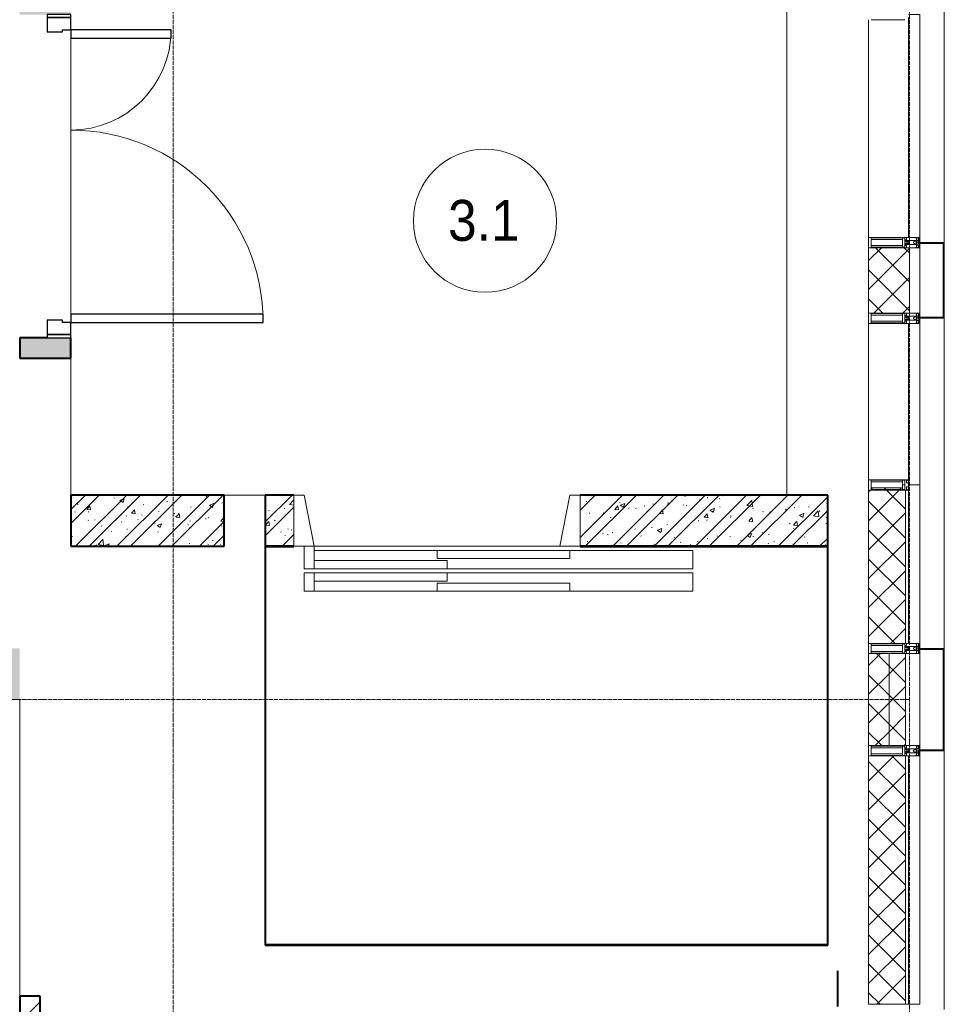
# Model space of a CAD drawing. Header units: millimetres. Extents: x 5617 to 132318, y 7718 to 193536.
# Tile 69 of 81: x 65311 to 69831, y 20710 to 25525. Entities that reach past the tile are written whole.
import ezdxf

# ---------------------------------------------------------------- set-up
doc = ezdxf.new("R2010")
doc.units = ezdxf.units.MM
for name, pattern in [('ADSK_Линия сетки', [25, 20, -2.5, 0, -2.5]), ('Линия сетки', [25, 20, -2.5, 0, -2.5]), ('Штрих_3_1_5_', [4.5, 3, -1.5]), ('Штриховая_ш3 п1_5', [4.5, 3, -1.5])]:
    doc.linetypes.add(name, pattern=pattern)
doc.layers.add('_Разделитель помещений_', color=4, linetype='Штриховая_ш3 п1_5', lineweight=40, true_color=0x00ffff)
for name, color, linetype, lineweight in [('Двери', 7, 'Continuous', 18), ('Импосты витража', 7, 'Continuous', 18), ('Каркас_Импост', 7, 'Continuous', 30), ('Колонны', 7, 'Continuous', 18), ('Марки помещений', 7, 'Continuous', 20), ('Монтажный зазор', 7, 'Continuous', 30), ('Оси', 7, 'Continuous', 9), ('Панели витража', 7, 'Continuous', 18), ('Панель', 7, 'Continuous', 30), ('Перекрытия', 7, 'Continuous', 18), ('Стены разрез', 7, 'Continuous', 40), ('Стены штриховка', 7, 'Continuous', 40), ('Элементы узлов', 7, 'Continuous', 18)]:
    doc.layers.add(name, color=color, linetype=linetype, lineweight=lineweight)
doc.styles.add('Arial_3', font='arial.ttf', dxfattribs={"width": 0.9, "height": 200})
pattern_1 = [(50, (0, 0), (218.62117, -19.1268), [22.86, -251.46]), (355, (0, 0), (-42.29187, 229.2684), [18.288, -201.168]), (100.451, (18.22, -1.6), (176.33107, 210.13963), [19.428, -213.708]), (46.184, (0, 60.96), (325.29495, -50.45164), [34.29, -377.19]), (96.636, (27.1, 56.76), (284.883, 296.91266), [29.142, -320.562]), (351.184, (0, 60.96), (284.8858, 296.9107), [27.432, -301.752]), (21, (30.48, 45.72), (181.93753, -122.71832), [22.86, -251.46]), (326, (30.48, 45.72), (74.16223, 221.0262), [18.288, -201.168]), (71.451, (45.64, 35.5), (256.10035, 98.30526), [19.428, -213.708]), (37.5, (0, 0), (3.70639, 101.465895), [3.353, -195.377, 3.353, -200.863, -201.93]), (37.5, (0, 0), (3.70639, 101.465895), [-402.946, 3.353, -198.577]), (7.5, (0, 0), (80.18358, 120.21653), [3.353, -113.081, 3.353, -190.805, -76.962]), (7.5, (0, 0), (80.18358, 120.21653), [-310.591, 3.353, -73.609]), (327.5, (-67.97, 0), (162.708646, -6.87497), [3.353, -72.847, 3.353, -234.391, -315.468]), (327.5, (-67.97, 0), (162.708646, -6.87497), [-313.944, 3.353, -312.115]), (317.5, (-98.45, 0), (177.75468, 30.51183), [3.353, -95.707, 3.353, -154.534, -224.028]), (317.5, (-98.45, 0), (177.75468, 30.51183), [-256.946, 3.353, -220.675])]
pattern_2 = [(45, (0, 0), (-101.02788, 101.02788), []), (45, (67.35, 0), (-101.02788, 101.02788), [])]
pattern_3 = [(45, (0, 0), (-70.71068, 70.71068), []), (135, (0, 0), (-70.71068, -70.71068), [])]

# ---------------------------------------------------------------- blocks, each defined once
blk = doc.blocks.new('A_MEQ_Elevator - Л4_1_ 4_2_ 4_5-3338999-МКСС_К4_L13_45_000_')
at = {"layer": 'Двери', "color": 253, "true_color": 0xaaaaaa}
for p, q in [((-650, 345), (-1250, 345)), ((-1250, 345), (-1250, 255)), ((-650, 345), (-650, 305)), ((0, 345), (-650, 345)), ((0, 305), (0, 345)), ((600, 345), (0, 345)), ((650, 345), (600, 345)), ((600, 345), (600, 255)), ((650, 255), (650, 345)), ((-650, 305), (0, 305)), ((-50, 295), (-50, 255)), ((600, 295), (-50, 295)), ((600, 255), (600, 295)), ((-1250, 255), (-50, 255)), ((-50, 255), (600, 255)), ((600, 255), (650, 255)), ((-50, 235), (-1250, 235)), ((-1250, 235), (-1250, 145)), ((600, 235), (-50, 235)), ((-50, 235), (-50, 195)), ((-50, 195), (600, 195)), ((600, 195), (600, 235)), ((600, 235), (600, 125)), ((650, 235), (600, 235)), ((650, 125), (650, 235)), ((-1250, 145), (-650, 145)), ((0, 185), (-650, 185)), ((-650, 185), (-650, 145)), ((-650, 145), (0, 145)), ((0, 145), (0, 185)), ((0, 145), (600, 145)), ((-600, 125), (-700, 125)), ((-700, 125), (-700, -125)), ((-650, -125), (-600, 125)), ((600, 125), (650, 125)), ((600, 125), (650, -125)), ((700, 125), (650, 125)), ((700, -125), (700, 125)), ((-700, -125), (-650, -125)), ((650, -125), (700, -125))]:
    blk.add_line(p, q, dxfattribs=at)
blk = doc.blocks.new('101_Дверь_Двупольная - _ПЧ_Мет_1350х2100_Лифтовый холл_Л-3848610-МКСС_К4_L13_45_000_')
at = {"layer": 'Двери', "color": 253, "true_color": 0xaaaaaa}
blk.add_line((-1343.1, 125), (-1315.3, 125), dxfattribs=at)
at = {"layer": 'Каркас_Импост', "color": 253, "true_color": 0xaaaaaa}
for p, q in [((-715, 125), (-775, 125)), ((-775, 125), (-775, 10)), ((-715, 85), (-715, 125)), ((775, 125), (715, 125)), ((715, 125), (715, 85)), ((775, 10), (775, 125)), ((-705, 85), (-715, 85)), ((-705, 10), (-705, 85)), ((715, 85), (705, 85)), ((705, 85), (705, 10)), ((-775, 10), (-705, 10)), ((705, 10), (775, 10))]:
    blk.add_line(p, q, dxfattribs=at)
at = {"layer": 'Монтажный зазор', "color": 253, "true_color": 0xaaaaaa}
for p, q in [((-775, 125), (-790, 125)), ((-790, 125), (-790, 10)), ((-775, 10), (-775, 125)), ((790, 125), (775, 125)), ((775, 125), (775, 10)), ((790, 10), (790, 125)), ((-790, 10), (-775, 10)), ((775, 10), (790, 10))]:
    blk.add_line(p, q, dxfattribs=at)
at = {"layer": 'Панель', "color": 253, "true_color": 0xaaaaaa}
for p, q in [((715, 1065), (675, 1065)), ((675, 1065), (675, 125)), ((715, 125), (715, 1065)), ((-675, 615), (-715, 615)), ((-715, 615), (-715, 125)), ((-675, 125), (-675, 615)), ((-715, 125), (-675, 125)), ((675, 125), (715, 125))]:
    blk.add_line(p, q, dxfattribs=at)
at = {"layer": 'Панель', "color": 253, "lineweight": 18, "true_color": 0xaaaaaa}
for centre, radius, start, end in [((715, 125), 940, 90, 180), ((-715, 125), 490, 360, 90)]:
    blk.add_arc(centre, radius, start, end, dxfattribs=at)
blk = doc.blocks.new('135_SLK_K4_AR_rvt-1-МКСС_К4_L13_45_000_')
at = {"layer": 'Стены разрез', "lineweight": 18, "true_color": 0xcbcbcb}
h = blk.add_hatch(color=9, dxfattribs=at)
h.paths.add_polyline_path([(132650, 23870), (132650, 23970), (132400, 23970), (132400, 23870), (132535, 23870)])
h.paths.add_polyline_path([(132650, 25550), (132650, 25800), (132400, 25800), (132400, 25550), (132535, 25550)])
at = {"layer": 'Стены разрез', "lineweight": 9, "true_color": 0xaaaaaa}
h = blk.add_hatch(dxfattribs=at)
h.set_pattern_fill('FP_1', color=253, style=0, pattern_type=2)
h.set_pattern_definition(pattern_1)
h.paths.add_polyline_path([(133400, 22950), (133400, 23200), (132650, 23200), (132650, 22950)])
h = blk.add_hatch(dxfattribs=at)
h.set_pattern_fill('FP_2', color=253, style=0, pattern_type=2)
h.set_pattern_definition(pattern_2)
h.paths.add_polyline_path([(133400, 22950), (133400, 23200), (132650, 23200), (132650, 22950)])
h = blk.add_hatch(dxfattribs=at)
h.set_pattern_fill('FP_1', color=253, style=0, pattern_type=2)
h.set_pattern_definition(pattern_1)
h.paths.add_polyline_path([(136350, 22950), (136350, 23200), (135140, 23200), (135140, 22950), (135861.7, 22950)])
h.paths.add_polyline_path([(133740, 22950), (133740, 23200), (133600, 23200), (133600, 22950)])
h = blk.add_hatch(dxfattribs=at)
h.set_pattern_fill('FP_2', color=253, style=0, pattern_type=2)
h.set_pattern_definition(pattern_2)
h.paths.add_polyline_path([(136350, 22950), (136350, 23200), (135140, 23200), (135140, 22950), (135861.7, 22950)])
h.paths.add_polyline_path([(133740, 22950), (133740, 23200), (133600, 23200), (133600, 22950)])
at = {"layer": 'Стены разрез', "lineweight": 18, "true_color": 0xcbcbcb}
h = blk.add_hatch(color=9, dxfattribs=at)
h.paths.add_polyline_path([(131775, 22200), (132400, 22200), (132400, 22450), (131775, 22450), (131775, 22290)])
h.paths.add_polyline_path([(130464.9, 22200), (130675, 22200), (130675, 22450), (130250, 22450), (130250, 22200)])
at = {"layer": 'Стены разрез', "lineweight": 9, "true_color": 0xaaaaaa}
h = blk.add_hatch(dxfattribs=at)
h.set_pattern_fill('FP_3', color=253, style=0, pattern_type=2)
h.set_pattern_definition([(45, (0, 0), (-70.71068, 70.71068), [])])
h.paths.add_polyline_path([(132500, 19700), (132500, 19750), (132400, 19750), (132400, 19700)])
h.paths.add_polyline_path([(132500, 20550), (132500, 20750), (132400, 20750), (132400, 20550)])
at = {"layer": '_Разделитель помещений_', "color": 131, "linetype": 'Штрих_3_1_5_', "true_color": 0xaaffff}
blk.add_line((136400, 20700), (136400, 20875), dxfattribs=at)
at = {"layer": 'Перекрытия', "color": 253, "true_color": 0xaaaaaa}
for p, q in [((136150, 23200), (136150, 25600)), ((132650, 25435), (132650, 24085)), ((132650, 24085), (132650, 25435)), ((132650, 23870), (132650, 23200)), ((133400, 23200), (133600, 23200)), ((133840, 22950), (135040, 22950)), ((132400, 20750), (132400, 22200))]:
    blk.add_line(p, q, dxfattribs=at)
at = {"layer": 'Стены разрез', "color": 253, "true_color": 0xaaaaaa}
for p, q in [((132535, 23970), (132400, 23970)), ((132400, 23970), (132400, 23870)), ((132650, 23870), (132650, 23970)), ((132400, 23870), (132650, 23870)), ((133400, 23200), (132650, 23200)), ((132650, 23200), (132650, 22950)), ((133400, 22950), (133400, 23200)), ((133740, 23200), (133600, 23200)), ((133600, 23200), (133600, 22950)), ((136350, 23200), (135140, 23200)), ((136350, 22950), (136350, 23200)), ((132650, 22950), (133400, 22950)), ((133600, 22950), (133740, 22950)), ((133740, 22950), (133600, 22950)), ((133600, 22950), (133600, 22949)), ((133600, 22949), (133600, 21000)), ((133601, 22949), (133740, 22949)), ((133601, 21001), (133601, 22949)), ((133740, 22949), (133740, 22950)), ((135140, 22950), (136350, 22950)), ((136350, 22950), (135140, 22950)), ((135140, 22950), (135140, 22949)), ((135140, 22949), (136349, 22949)), ((136349, 22949), (136349, 21001)), ((136350, 22949), (136350, 22950)), ((136350, 21001), (136350, 22949)), ((133600, 21000), (133601, 21000)), ((136349, 21001), (133601, 21001)), ((133601, 21000), (136350, 21000)), ((136350, 21000), (136350, 21001)), ((132400, 20750), (132400, 20550)), ((132500, 20750), (132400, 20750)), ((132500, 20550), (132500, 20750))]:
    blk.add_line(p, q, dxfattribs=at)
at = {"layer": 'Двери', "color": 253, "lineweight": 18, "true_color": 0xaaaaaa}
for name, p, rotation in [('101_Дверь_Двупольная - _ПЧ_Мет_1350х2100_Лифтовый холл_Л-3848610-МКСС_К4_L13_45_000_', (132525, 24760), 270), ('A_MEQ_Elevator - Л4_1_ 4_2_ 4_5-3338999-МКСС_К4_L13_45_000_', (134440, 23075), 180)]:
    blk.add_blockref(name, p, dxfattribs=dict(at, rotation=rotation))
blk = doc.blocks.new('A_OGR_PAN_Отлив - A_OGR_PAN_Отлив-6070778-МКСС_К4_L13_45_000_')
at = {"layer": 'Колонны', "color": 253, "lineweight": 5, "true_color": 0xaaaaaa}
blk.add_line((632.5, 120), (-632.5, 120), dxfattribs=at)
blk = doc.blocks.new('A_OGR_PAN_Отлив - A_OGR_PAN_Отлив-6070786-МКСС_К4_L13_45_000_')
at = {"layer": 'Колонны', "color": 253, "lineweight": 5, "true_color": 0xaaaaaa}
blk.add_line((807.5, 120), (-807.5, 120), dxfattribs=at)
blk = doc.blocks.new('A_SLK_PAN_Type1 - Прямой тип панели-6537247-МКСС_К4_L13_45_000_')
at = {"layer": 'Колонны', "lineweight": 5}
for p, q in [((-250, 120), (250, 120)), ((-250, 0), (-250, 120)), ((-245, 115), (-245, 0)), ((245, 115), (-245, 115)), ((245, 0), (245, 115)), ((250, 120), (250, 0)), ((-245, 0), (-250, 0)), ((250, 0), (245, 0))]:
    blk.add_line(p, q, dxfattribs=at)
blk = doc.blocks.new('A_SLK_PAN_Type1 - Прямой тип панели-6537248-МКСС_К4_L13_45_000_')
at = {"layer": 'Колонны', "lineweight": 5}
for p, q in [((-185, 120), (185, 120)), ((-185, 0), (-185, 120)), ((-180, 115), (-180, 0)), ((180, 115), (-180, 115)), ((180, 0), (180, 115)), ((185, 120), (185, 0)), ((-180, 0), (-185, 0)), ((185, 0), (180, 0))]:
    blk.add_line(p, q, dxfattribs=at)
blk = doc.blocks.new('Rectangular Mullion - R_StandardFrame_50Wx250H-4879929-МКСС_К4_L13_45_000_')
at = {"layer": 'Импосты витража', "color": 253, "lineweight": 5, "true_color": 0xaaaaaa}
blk.add_line((136800, 18575), (136800, 19025), dxfattribs=at)
blk = doc.blocks.new('Rectangular Mullion - 50Wx250H-2623690-МКСС_К4_L13_45_000_')
at = {"layer": 'Элементы узлов', "color": 253, "lineweight": 5, "true_color": 0xaaaaaa}
for p, q in [((-25, 65.2), (-25, 250)), ((-25, 250), (0, 250)), ((25, 250), (0, 250)), ((25, 65.2), (25, 250)), ((-23, 237.3), (0, 237.3)), ((-23, 237.3), (-23, 73.6)), ((-14.9, 84), (-14.9, 237.3)), ((23, 237.3), (0, 237.3)), ((14.9, 84), (14.9, 237.3)), ((23, 237.3), (23, 73.6)), ((-14, 65.2), (-25, 65.2)), ((0, 84), (-23, 84)), ((-0.5, 73.6), (-23, 73.6)), ((-14, 71.3), (-14, 65.2)), ((-10, 71.3), (-14, 71.3)), ((-10, 53), (-10, 71.3)), ((-8.7, 53), (-10, 53)), ((-10, 53), (-10, 17)), ((-8.7, 53), (-7, 54.7)), ((-7, 65.2), (-5.9, 67.3)), ((-7, 65.2), (-7, 54.7)), ((-4.1, 67.3), (-5.9, 67.3)), ((-4.1, 67.3), (-2.9, 65.1)), ((-2.9, 65.1), (-2.9, 54.6)), ((-1.3, 53), (-2.9, 54.6)), ((0, 53), (-1.3, 53)), ((0, 84), (23, 84)), ((0, 53), (1.3, 53)), ((0.5, 73.6), (23, 73.6)), ((1.3, 53), (2.9, 54.6)), ((4.1, 67.3), (2.9, 65.1)), ((2.9, 65.1), (2.9, 54.6)), ((4.1, 67.3), (5.9, 67.3)), ((7, 65.2), (5.9, 67.3)), ((7, 65.2), (7, 54.7)), ((8.7, 53), (7, 54.7)), ((8.7, 53), (10, 53)), ((10, 71.3), (14, 71.3)), ((10, 53), (10, 71.3)), ((10, 53), (10, 17)), ((14, 71.3), (14, 65.2)), ((14, 65.2), (25, 65.2)), ((-23.8, 14.6), (-25, 14.2)), ((-25, 0), (-25, 14.2)), ((-22.3, 17), (-23.8, 17)), ((-23.8, 17), (-23.8, 14.6)), ((-22.5, 10.6), (-23.8, 14.6)), ((-22.5, 10.6), (-23.7, 9.9)), ((-23.7, 1.3), (-23.7, 9.9)), ((-23.7, 1.3), (-11.8, 1.3)), ((-23.2, 10.2), (-22.5, 8)), ((-22.5, 8), (-22.5, 4.5)), ((-21.3, 4.5), (-22.5, 4.5)), ((-22.3, 17), (-22.3, 16)), ((-22.3, 16), (-21.3, 16)), ((-19, 17.6), (-21.3, 16)), ((-21.3, 4.5), (-21.3, 6.5)), ((-21.3, 6.5), (-14.2, 6.5)), ((-18.4, 16.6), (-19, 17.6)), ((-7.4, 16.6), (-18.4, 16.6)), ((-14.2, 6.5), (-14.2, 4.5)), ((-13.2, 4.5), (-14.2, 4.5)), ((-13.2, 4.5), (-12.2, 7.2)), ((-12.7, 7.6), (-11.3, 11.4)), ((-12.7, 7.6), (-11.8, 6.9)), ((-12.2, 9), (-12.2, 14.8)), ((-12.2, 14.8), (0, 14.8)), ((-11.8, 1.3), (-11.8, 6.9)), ((-10.5, 11.2), (-11.3, 11.4)), ((-10.5, 1.5), (-10.5, 11.2)), ((-4.8, 1.5), (-10.5, 1.5)), ((-10, 17), (-7.5, 17)), ((-8.5, 23), (-1.5, 30)), ((-8.5, 18.5), (-8.5, 23)), ((-7.5, 18.5), (-8.5, 18.5)), ((-7.5, 17), (-7.5, 18.5)), ((-7.4, 18), (-7.4, 16.6)), ((-2.6, 18), (-7.4, 18)), ((0, 8), (-4.8, 8)), ((-4.8, 1.5), (-4.8, 8)), ((-2.6, 18), (-2.6, 16.8)), ((-2.6, 16.8), (0, 16.8)), ((-1.5, 30), (0, 30)), ((1.5, 30), (0, 30)), ((2.6, 16.8), (0, 16.8)), ((0, 14.8), (0, 16.8)), ((0, 14.8), (0, 16.8)), ((12.2, 14.8), (0, 14.8)), ((0, 0), (0, 8)), ((0, 8), (4.8, 8)), ((0, 0), (0, 8)), ((8.5, 23), (1.5, 30)), ((2.6, 18), (2.6, 16.8)), ((2.6, 18), (7.4, 18)), ((4.8, 1.5), (4.8, 8)), ((4.8, 1.5), (10.5, 1.5)), ((7.4, 18), (7.4, 16.6)), ((7.4, 16.6), (18.4, 16.6)), ((7.5, 18.5), (8.5, 18.5)), ((7.5, 17), (7.5, 18.5)), ((10, 17), (7.5, 17)), ((8.5, 18.5), (8.5, 23)), ((10.5, 11.2), (11.3, 11.4)), ((10.5, 1.5), (10.5, 11.2)), ((12.7, 7.6), (11.3, 11.4)), ((12.7, 7.6), (11.8, 6.9)), ((11.8, 1.3), (11.8, 6.9)), ((23.7, 1.3), (11.8, 1.3)), ((12.2, 9), (12.2, 14.8)), ((13.2, 4.5), (12.2, 7.2)), ((13.2, 4.5), (14.2, 4.5)), ((21.3, 6.5), (14.2, 6.5)), ((14.2, 6.5), (14.2, 4.5)), ((18.4, 16.6), (19, 17.6)), ((19, 17.6), (21.3, 16)), ((22.3, 16), (21.3, 16)), ((21.3, 4.5), (21.3, 6.5)), ((21.3, 4.5), (22.5, 4.5)), ((22.3, 17), (22.3, 16)), ((22.3, 17), (23.8, 17)), ((22.5, 10.6), (23.8, 14.6)), ((22.5, 10.6), (23.7, 9.9)), ((23.2, 10.2), (22.5, 8)), ((22.5, 8), (22.5, 4.5)), ((23.7, 1.3), (23.7, 9.9)), ((23.8, 17), (23.8, 14.6)), ((23.8, 14.6), (25, 14.2)), ((25, 0), (25, 14.2)), ((-25, 0), (0, 0)), ((25, 0), (0, 0))]:
    blk.add_line(p, q, dxfattribs=at)
for centre, start, end in [((-0.5, 73.1), 360, 90), ((0.5, 73.1), 90, 180)]:
    blk.add_arc(centre, 0.5, start, end, dxfattribs=at)
blk = doc.blocks.new('Rectangular Mullion - R_StandardFrame_50Wx250H-V74-МКСС_К4_L13_45_000_')
at = {"layer": 'Импосты витража', "color": 253, "lineweight": 5, "true_color": 0xaaaaaa}
for p, q in [((-25, 0), (-25, 250)), ((-25, 250), (25, 250)), ((25, 250), (25, 0)), ((0, 0), (-25, 0)), ((25, 0), (5, 0))]:
    blk.add_line(p, q, dxfattribs=at)
blk = doc.blocks.new('Rectangular Mullion - R_StandardFrame_50Wx250H-7513986-МКСС_К4_L13_45_000_')
at = {"layer": 'Импосты витража', "color": 253, "lineweight": 5, "true_color": 0xaaaaaa}
for p, q in [((-25, 0), (-25, 250)), ((-25, 250), (25, 250)), ((25, 250), (25, 0)), ((-5, 0), (-25, 0)), ((25, 0), (0, 0))]:
    blk.add_line(p, q, dxfattribs=at)
blk = doc.blocks.new('System Panel - A_PAN_Glass-7516778-МКСС_К4_L13_45_000_')
at = {"layer": 'Панели витража', "color": 253, "lineweight": 5, "true_color": 0xaaaaaa}
for p, q in [((545, 0), (-545, 0)), ((-545, 0), (-545, -55)), ((545, -55), (545, 0)), ((-531, -55), (545, -55))]:
    blk.add_line(p, q, dxfattribs=at)
blk = doc.blocks.new('Rectangular Mullion - R_StandardFrame_50Wx250H-5804063-МКСС_К4_L13_45_000_')
at = {"layer": 'Импосты витража', "color": 253, "lineweight": 5, "true_color": 0xaaaaaa}
blk.add_line((136550, 24460), (136550, 25525), dxfattribs=at)
blk = doc.blocks.new('Rectangular Mullion - R_InvisibleFrame_50Wx250H-7516774-МКСС_К4_L13_45_000_')
at = {"layer": 'Импосты витража', "color": 253, "lineweight": 5, "true_color": 0xaaaaaa}
for p, q in [((-25, 73.6), (-25, 237.3)), ((25, 237.3), (25, 73.6))]:
    blk.add_line(p, q, dxfattribs=at)
blk = doc.blocks.new('Rectangular Mullion - 50Wx250H-3927046-МКСС_К4_L13_45_000_')
at = {"layer": 'Элементы узлов', "color": 253, "lineweight": 5, "true_color": 0xaaaaaa}
for p, q in [((0, 250), (-25, 250)), ((-25, 250), (-25, 237.3)), ((-25, 65.2), (-25, 250)), ((-25, 250), (0, 250)), ((25, 250), (0, 250)), ((25, 250), (0, 250)), ((25, 237.3), (25, 250)), ((25, 65.2), (25, 250)), ((-23, 237.3), (0, 237.3)), ((-23, 237.3), (0, 237.3)), ((-23, 237.3), (-23, 73.6)), ((0, 237.3), (-14.9, 237.3)), ((-14.9, 237.3), (-14.9, 84)), ((-14.9, 84), (-14.9, 237.3)), ((14.9, 237.3), (0, 237.3)), ((0, 237.3), (23, 237.3)), ((23, 237.3), (0, 237.3)), ((14.9, 84), (14.9, 237.3)), ((14.9, 84), (14.9, 237.3)), ((23, 237.3), (23, 73.6)), ((-25, 73.6), (-25, 65.2)), ((-25, 65.2), (-25, 60.2)), ((-10, 65.2), (-25, 65.2)), ((-25, 65.2), (-25, 60.2)), ((-25, 65.2), (-10, 65.2)), ((-10, 65.2), (-25, 65.2)), ((0, 84), (-23, 84)), ((-23, 84), (-23, 73.6)), ((0, 84), (-23, 84)), ((-23, 73.6), (0, 73.6)), ((0, 73.6), (-23, 73.6)), ((-0.5, 73.6), (-23, 73.6)), ((-14.9, 84), (0, 84)), ((-10, 55), (-14, 55)), ((-14, 55), (-10, 55)), ((-10, 55), (-10, 65.2)), ((-10, 65.2), (-10, 55)), ((-10, 55), (-10, 65.2)), ((-10, 55), (0, 55)), ((0, 55), (-10, 55)), ((0, 84), (14.9, 84)), ((23, 84), (0, 84)), ((0, 84), (0, 73.6)), ((0, 84), (23, 84)), ((0, 73.6), (0, 84)), ((0, 73.6), (23, 73.6)), ((23, 73.6), (0, 73.6)), ((0, 55), (10, 55)), ((0, 55), (10, 55)), ((0.5, 73.6), (23, 73.6)), ((10, 65.2), (10, 55)), ((25, 65.2), (10, 65.2)), ((10, 55), (10, 65.2)), ((10, 65.2), (25, 65.2)), ((10, 65.2), (25, 65.2)), ((10, 55), (10, 65.2)), ((10, 55), (14, 55)), ((10, 55), (14, 55)), ((23, 73.6), (23, 84)), ((25, 65.2), (25, 73.6)), ((25, 65.2), (25, 60.2)), ((25, 60.2), (25, 65.2))]:
    blk.add_line(p, q, dxfattribs=at)
for centre, start, end in [((-14, 69.1), 218.9723, 270), ((-14, 69.1), 218.9723, 270), ((-14, 69.1), 218.9723, 270), ((14, 69.1), 270, 321.0277), ((14, 69.1), 270, 321.0277), ((14, 69.1), 270, 321.0277)]:
    blk.add_arc(centre, 14.1, start, end, dxfattribs=at)
blk = doc.blocks.new('Rectangular Mullion - R_StandardFrame_50Wx250H-5804033-МКСС_К4_L13_45_000_')
at = {"layer": 'Импосты витража', "color": 253, "lineweight": 5, "true_color": 0xaaaaaa}
blk.add_line((136800, 20340), (136800, 20660), dxfattribs=at)
blk = doc.blocks.new('System Panel - A_PAN_Glass-V77-МКСС_К4_L13_45_000_')
at = {"layer": 'Панели витража', "color": 253, "lineweight": 5, "true_color": 0xaaaaaa}
for p, q in [((395, 0), (-395, 0)), ((-395, 0), (-395, -55)), ((395, -55), (395, 0)), ((-395, -55), (381, -55))]:
    blk.add_line(p, q, dxfattribs=at)
blk = doc.blocks.new('Rectangular Mullion - R_StandardFrame_50Wx250H-5804093-МКСС_К4_L13_45_000_')
at = {"layer": 'Импосты витража', "color": 253, "lineweight": 5, "true_color": 0xaaaaaa}
blk.add_line((136550, 31610), (136550, 32375), dxfattribs=at)
blk = doc.blocks.new('135_SLK_K4_AR_FCD_rvt-1-МКСС_К4_L13_45_000_')
at = {"layer": 'Стены разрез', "lineweight": 5, "true_color": 0xaaaaaa}
h = blk.add_hatch(dxfattribs=at)
h.set_pattern_fill('FP_4', color=253, style=0, pattern_type=2)
h.set_pattern_definition(pattern_3)
h.paths.add_polyline_path([(136750, 24090), (136750, 24410), (136550, 24410), (136550, 24090)])
h = blk.add_hatch(dxfattribs=at)
h.set_pattern_fill('FP_4', color=253, style=0, pattern_type=2)
h.set_pattern_definition(pattern_3)
h.paths.add_polyline_path([(136550, 22475), (136730, 22475), (136730, 23225), (136726.5, 23225), (136726.5, 23227), (136716, 23227), (136716, 23235.1), (136562.7, 23235.1), (136562.7, 23225), (136550, 23225), (136550, 22956.4)])
h = blk.add_hatch(dxfattribs=at)
h.set_pattern_fill('FP_4', color=253, style=0, pattern_type=2)
h.set_pattern_definition(pattern_3)
h.paths.add_polyline_path([(136650, 21975), (136650, 22425), (136550, 22425), (136550, 21975)])
h = blk.add_hatch(dxfattribs=at)
h.set_pattern_fill('FP_4', color=253, style=0, pattern_type=2)
h.set_pattern_definition(pattern_3)
h.paths.add_polyline_path([(136730, 21975), (136730, 22425), (136650, 22425), (136650, 21975)])
h = blk.add_hatch(dxfattribs=at)
h.set_pattern_fill('FP_4', color=253, style=0, pattern_type=2)
h.set_pattern_definition(pattern_3)
h.paths.add_polyline_path([(136730, 20710), (136730, 21925), (136550, 21925), (136550, 20710)])
at = {"layer": 'Стены разрез', "color": 253, "lineweight": 9, "true_color": 0xaaaaaa}
for p, q in [((136550, 24410), (136550, 24090)), ((136750, 24410), (136550, 24410)), ((136750, 24090), (136750, 24410)), ((136550, 24090), (136750, 24090)), ((136550, 23225), (136550, 22475)), ((136800, 23250), (136745, 23250)), ((136800, 22475), (136800, 23250)), ((136550, 22475), (136800, 22475)), ((136550, 22425), (136550, 21975)), ((136730, 22425), (136550, 22425)), ((136730, 21975), (136730, 22425)), ((136550, 21975), (136730, 21975)), ((136550, 21925), (136550, 20710)), ((136800, 21925), (136550, 21925)), ((136800, 20710), (136800, 21925)), ((136550, 20710), (136800, 20710))]:
    blk.add_line(p, q, dxfattribs=at)
at = {"layer": 'Стены штриховка', "color": 253, "lineweight": 9, "true_color": 0xaaaaaa}
for p, q in [((136730, 22475), (136730, 23225)), ((136745, 22475), (136745, 23236)), ((136650, 21975), (136650, 22425)), ((136730, 20710), (136730, 21925)), ((136745, 20710), (136745, 21925))]:
    blk.add_line(p, q, dxfattribs=at)
at = {"layer": 'Импосты витража', "color": 253, "lineweight": 5, "true_color": 0xaaaaaa, "extrusion": (0, 0, -1), "rotation": 270}
for name, p in [('Rectangular Mullion - R_InvisibleFrame_50Wx250H-7516774-МКСС_К4_L13_45_000_', (-136800, 25550)), ('Rectangular Mullion - 50Wx250H-2623690-МКСС_К4_L13_45_000_', (-136800, 24435)), ('Rectangular Mullion - R_StandardFrame_50Wx250H-V74-МКСС_К4_L13_45_000_', (-136800, 24435)), ('Rectangular Mullion - 50Wx250H-2623690-МКСС_К4_L13_45_000_', (-136800, 24065)), ('Rectangular Mullion - R_StandardFrame_50Wx250H-7513986-МКСС_К4_L13_45_000_', (-136800, 24065)), ('Rectangular Mullion - 50Wx250H-3927046-МКСС_К4_L13_45_000_', (-136800, 23250)), ('Rectangular Mullion - R_InvisibleFrame_50Wx250H-7516774-МКСС_К4_L13_45_000_', (-136800, 23250)), ('Rectangular Mullion - 50Wx250H-2623690-МКСС_К4_L13_45_000_', (-136800, 22450)), ('Rectangular Mullion - R_StandardFrame_50Wx250H-V74-МКСС_К4_L13_45_000_', (-136800, 22450)), ('Rectangular Mullion - 50Wx250H-2623690-МКСС_К4_L13_45_000_', (-136800, 21950)), ('Rectangular Mullion - R_StandardFrame_50Wx250H-7513986-МКСС_К4_L13_45_000_', (-136800, 21950))]:
    blk.add_blockref(name, p, dxfattribs=at)
at = {"layer": 'Импосты витража', "color": 253, "lineweight": 5, "true_color": 0xaaaaaa}
for name, p in [('Rectangular Mullion - R_StandardFrame_50Wx250H-5804063-МКСС_К4_L13_45_000_', (0, 0)), ('Rectangular Mullion - R_StandardFrame_50Wx250H-5804033-МКСС_К4_L13_45_000_', (0, 3750)), ('Rectangular Mullion - R_StandardFrame_50Wx250H-5804093-МКСС_К4_L13_45_000_', (0, -8335)), ('Rectangular Mullion - R_StandardFrame_50Wx250H-4879929-МКСС_К4_L13_45_000_', (0, 3400))]:
    blk.add_blockref(name, p, dxfattribs=at)
at = {"layer": 'Колонны', "color": 253, "lineweight": 5, "true_color": 0xaaaaaa}
for name, p, rotation in [('A_OGR_PAN_Отлив - A_OGR_PAN_Отлив-6070786-МКСС_К4_L13_45_000_', (136800, 25242.5), 269.9999999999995), ('A_SLK_PAN_Type1 - Прямой тип панели-6537248-МКСС_К4_L13_45_000_', (136800, 24250), 269.9999999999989), ('A_OGR_PAN_Отлив - A_OGR_PAN_Отлив-6070786-МКСС_К4_L13_45_000_', (136800, 23257.5), 269.9999999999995), ('A_SLK_PAN_Type1 - Прямой тип панели-6537247-МКСС_К4_L13_45_000_', (136800, 22200), 269.9999999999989), ('A_OGR_PAN_Отлив - A_OGR_PAN_Отлив-6070778-МКСС_К4_L13_45_000_', (136800, 21317.5), 269.9999999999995)]:
    blk.add_blockref(name, p, dxfattribs=dict(at, rotation=rotation))
at = {"layer": 'Панели витража', "color": 253, "lineweight": 5, "true_color": 0xaaaaaa, "rotation": 270}
for name, p in [('System Panel - A_PAN_Glass-7516778-МКСС_К4_L13_45_000_', (136800, 25005)), ('System Panel - A_PAN_Glass-V77-МКСС_К4_L13_45_000_', (136800, 23645))]:
    blk.add_blockref(name, p, dxfattribs=at)
blk = doc.blocks.new('050_Марка_Помещение - Номер-620969-МКСС_К4_L13_45_000_')
at = {"layer": 'Марки помещений'}
blk.add_circle((0, 0), 3.5, dxfattribs=at)

msp = doc.modelspace()

# ---------------------------------------------------------------- linework, layer by layer
at = {"layer": 'Оси', "linetype": 'Линия сетки'}
for p, q in [((66060.8, 12025.7), (66060.8, 33050)), ((69660.8, 12025.7), (69660.8, 33050))]:
    msp.add_line(p, q, dxfattribs=at)
at = {"layer": 'Оси', "linetype": 'ADSK_Линия сетки'}
msp.add_line((69660.8, 22200), (25349.7, 22200), dxfattribs=at)

# ---------------------------------------------------------------- block references
at = {"lineweight": 5}
for name in ['135_SLK_K4_AR_FCD_rvt-1-МКСС_К4_L13_45_000_', '135_SLK_K4_AR_rvt-1-МКСС_К4_L13_45_000_']:
    msp.add_blockref(name, (-67089.2, 0), dxfattribs=at)
at = {"layer": 'Марки помещений', "xscale": 99.99999999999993, "yscale": 99.99999999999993, "zscale": 99.99999999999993}
msp.add_blockref('050_Марка_Помещение - Номер-620969-МКСС_К4_L13_45_000_', (67585.5, 24541.9), dxfattribs=at)

# ---------------------------------------------------------------- texts
at = {"layer": 'Марки помещений', "lineweight": 9, "insert": (67404.9, 24643.6), "char_height": 200, "width": 432.911, "attachment_point": 1, "style": 'Arial_3'}
msp.add_mtext('3.1', dxfattribs=at)

doc.saveas('drawing.dxf')
